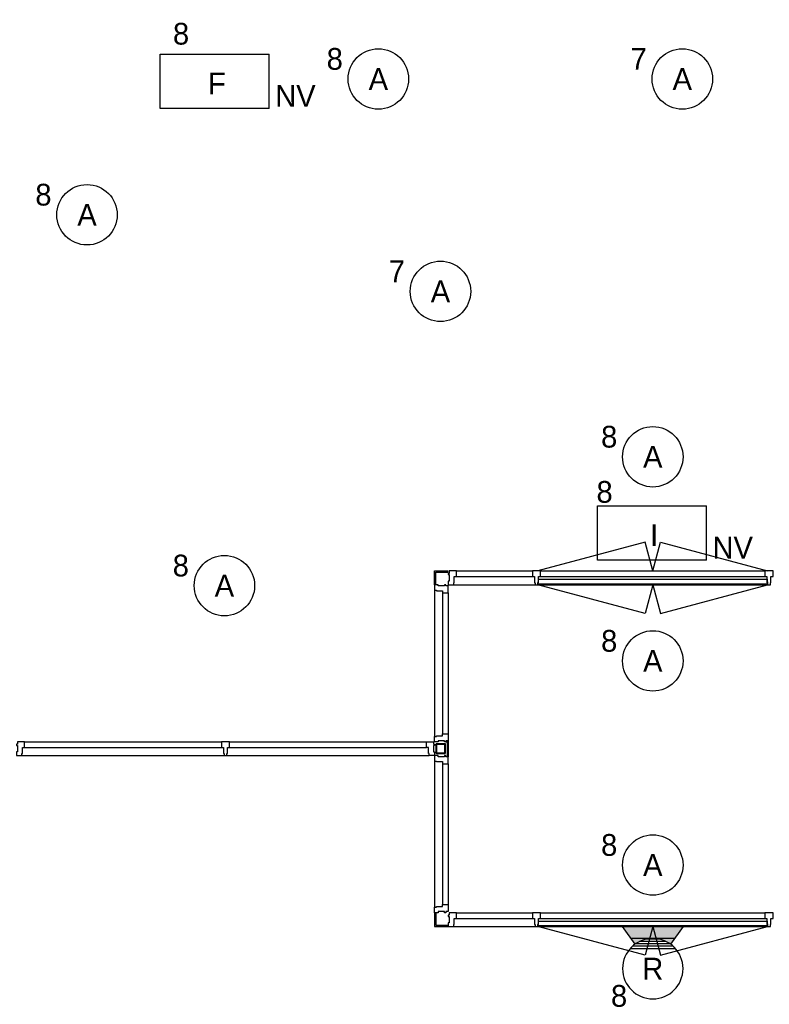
# Model space of a CAD drawing. Header units: millimetres. Extents: x -14827 to 65869, y -40284 to 56382.
# Tile 6 of 53: x 39775 to 45977, y 9427 to 17574. Entities that reach past the tile are written whole.
import ezdxf
from ezdxf.enums import TextEntityAlignment as Align

# ---------------------------------------------------------------- set-up
doc = ezdxf.new("R2010")
doc.units = ezdxf.units.MM
doc.header["$LTSCALE"] = 100
doc.header["$PDMODE"] = 1
doc.linetypes.add('E_GOOT3', pattern=[5, 4, -1])
for name, color, linetype in [('AA31XI--_HOUT', 242, 'Continuous'), ('AB$8A---_HULPLIJNEN', 7, 'Continuous'), ('AL$8A---_HULPLIJNEN', 1, 'Continuous'), ('EL6311--', 130, 'Continuous'), ('EL6350--', 130, 'Continuous'), ('xref', 9, 'Continuous')]:
    doc.layers.add(name, color=color, linetype=linetype)
doc.styles.add('BURO-018', font='BUROFONT', dxfattribs={"height": 180})

# ---------------------------------------------------------------- blocks, each defined once
blk = doc.blocks.new('AVB_IP')
at = {"layer": 'AL$8A---_HULPLIJNEN'}
blk.add_point((0, 0), dxfattribs=at)
blk = doc.blocks.new('1115B3A')
at = {"color": 0, "linetype": 'Continuous'}
blk.add_circle((0, 0), 2.5, dxfattribs=at)
at = {"color": 0, "linetype": 'Continuous', "style": 'BURO-018'}
for tag, p in [('E_GKAST', (0, 8)), ('E_GROEP', (0, 5)), ('E_SGROEP', (4.5, 5)), ('E_ARMCODE', (0, 0)), ('E_SLET', (4.5, -1))]:
    blk.add_attdef(tag, text='', height=1.8, dxfattribs=at).set_placement(p, align=Align.MIDDLE)
blk = doc.blocks.new('1115C3A')
at = {"color": 0, "linetype": 'Continuous'}
for p, q in [((-4.5, 5.5), (4.5, 5.5)), ((-4.5, 1), (-4.5, 5.5)), ((4.5, 1), (4.5, 5.5)), ((4.5, 1), (-4.5, 1))]:
    blk.add_line(p, q, dxfattribs=at)
at = {"color": 0, "linetype": 'Continuous', "style": 'BURO-018'}
for tag, p in [('E_GKAST', (0, 15.167)), ('E_GROEP', (0, 12.167)), ('E_SGROEP', (4.5, 12.167)), ('E_ARMCODE', (0, 8))]:
    blk.add_attdef(tag, text='', height=1.8, dxfattribs=at).set_placement(p, align=Align.MIDDLE)
blk = doc.blocks.new('E00135')
at = {"color": 0}
for p, q in [((-2.5, -3.5), (-1.453, -2.034)), ((1.453, -2.034), (2.5, -3.5)), ((-1.786, -2.5), (1.786, -2.5)), ((2.5, -3.5), (-2.5, -3.5))]:
    blk.add_line(p, q, dxfattribs=at)
for points in [[(-1.453, -2.034), (-0.5, -2.5), (-1.786, -2.5)], [(1.453, -2.034), (0.5, -2.5), (1.786, -2.5)], [(-1.786, -2.5), (1.786, -2.5), (-2.5, -3.5), (2.5, -3.5)]]:
    blk.add_solid(points, dxfattribs=at)
blk = doc.blocks.new('1115B6WD')
at = {"color": 0, "linetype": 'Continuous'}
for p, q in [((1.878, -1.65), (-1.878, -1.65)), ((1.682, -1.85), (-1.682, -1.85)), ((1.431, -2.05), (-1.431, -2.05)), ((1.09, -2.25), (-1.09, -2.25)), ((0.497, -2.45), (-0.497, -2.45))]:
    blk.add_line(p, q, dxfattribs=at)
blk = doc.blocks.new('1115B3A-WD2')
at = {"color": 0, "linetype": 'Continuous'}
blk.add_circle((0, 0), 2.5, dxfattribs=at)
at = {"color": 0, "linetype": 'E_GOOT3', "zscale": 100}
blk.add_blockref('1115B6WD', (0, 0), dxfattribs=at)
at = {"color": 0, "linetype": 'Continuous', "style": 'BURO-018'}
for tag, p in [('E_GKAST', (0, 8)), ('E_GROEP', (0, 5)), ('E_SGROEP', (4.5, 5)), ('E_ARMCODE', (0, 0)), ('E_SLET', (4.5, -1))]:
    blk.add_attdef(tag, text='', height=1.8, dxfattribs=at).set_placement(p, align=Align.MIDDLE)

msp = doc.modelspace()

# ---------------------------------------------------------------- hatches: boundary and pattern name
at = {"layer": 'AA31XI--_HOUT'}
h = msp.add_hatch(dxfattribs=at)
h.set_pattern_fill('', color=256, scale=880, style=0, pattern_type=0)
h.set_pattern_definition([])
h.paths.add_polyline_path([(43320.6, 12899), (43365.6, 12899), (43365.6, 12915), (43370.6, 12915), (43370.6, 12966), (43387.6, 12966), (43387.6, 13013), (43329.6, 13013), (43329.6, 12993), (43320.6, 12993), (43320.6, 12983), (43329.6, 12983), (43329.6, 12929), (43320.6, 12929)])
h = msp.add_hatch(dxfattribs=at)
h.set_pattern_fill('', color=256, scale=880, style=0, pattern_type=0)
h.set_pattern_definition([])
h.paths.add_polyline_path([(44018.1, 12966), (44035.1, 12966), (44035.1, 12915), (44040.1, 12915), (44040.1, 12899), (44063.1, 12899), (44063.1, 12915), (44068.1, 12915), (44068.1, 12966), (44085.1, 12966), (44085.1, 13013), (44018.1, 13013)])
h = msp.add_hatch(dxfattribs=at)
h.set_pattern_fill('', color=256, scale=880, style=0, pattern_type=0)
h.set_pattern_definition([])
h.paths.add_polyline_path([(45941.1, 12966), (45958.1, 12966), (45958.1, 12915), (45963.1, 12915), (45963.1, 12899), (45986.1, 12899), (45986.1, 12915), (45991.1, 12915), (45991.1, 12966), (46008.1, 12966), (46008.1, 13013), (45941.1, 13013)])
h = msp.add_hatch(dxfattribs=at)
h.set_pattern_fill('', color=256, scale=880, angle=-90, style=0, pattern_type=0)
h.set_pattern_definition([])
h.paths.add_polyline_path([(43206.6, 12899), (43206.6, 12854), (43222.6, 12854), (43222.6, 12849), (43273.6, 12849), (43273.6, 12832), (43320.6, 12832), (43320.6, 12890), (43300.6, 12890), (43300.6, 12899), (43290.6, 12899), (43290.6, 12890), (43236.6, 12890), (43236.6, 12899)])
h = msp.add_hatch(dxfattribs=at)
h.set_pattern_fill('', color=256, scale=880, style=0, pattern_type=0)
h.set_pattern_definition([])
h.paths.add_polyline_path([(43206.6, 11599), (43206.6, 11644), (43222.6, 11644), (43222.6, 11649), (43273.6, 11649), (43273.6, 11666), (43320.6, 11666), (43320.6, 11608), (43300.6, 11608), (43300.6, 11599), (43290.6, 11599), (43290.6, 11608), (43236.6, 11608), (43236.6, 11599)])
h = msp.add_hatch(dxfattribs=at)
h.set_pattern_fill('', color=256, scale=880, style=0, pattern_type=0)
h.set_pattern_definition([])
h.paths.add_polyline_path([(39747.6, 11485), (39792.6, 11485), (39792.6, 11501), (39797.6, 11501), (39797.6, 11552), (39814.6, 11552), (39814.6, 11599), (39756.6, 11599), (39756.6, 11579), (39747.6, 11579), (39747.6, 11569), (39756.6, 11569), (39756.6, 11515), (39747.6, 11515)])
h = msp.add_hatch(dxfattribs=at)
h.set_pattern_fill('', color=256, scale=880, style=0, pattern_type=0)
h.set_pattern_definition([])
h.paths.add_polyline_path([(41443.6, 11552), (41460.6, 11552), (41460.6, 11501), (41465.6, 11501), (41465.6, 11485), (41488.6, 11485), (41488.6, 11501), (41493.6, 11501), (41493.6, 11552), (41510.6, 11552), (41510.6, 11599), (41443.6, 11599)])
h = msp.add_hatch(dxfattribs=at)
h.set_pattern_fill('', color=256, scale=880, style=0, pattern_type=0)
h.set_pattern_definition([])
h.paths.add_polyline_path([(43206.6, 11485), (43161.6, 11485), (43161.6, 11501), (43156.6, 11501), (43156.6, 11552), (43139.6, 11552), (43139.6, 11599), (43197.6, 11599), (43197.6, 11579), (43206.6, 11579), (43206.6, 11569), (43197.6, 11569), (43197.6, 11515), (43206.6, 11515)])
h = msp.add_hatch(dxfattribs=at)
h.set_pattern_fill('', color=256, scale=880, angle=-90, style=0, pattern_type=0)
h.set_pattern_definition([])
h.paths.add_polyline_path([(43206.6, 11485), (43206.6, 11440), (43222.6, 11440), (43222.6, 11435), (43273.6, 11435), (43273.6, 11418), (43320.6, 11418), (43320.6, 11476), (43300.6, 11476), (43300.6, 11485), (43290.6, 11485), (43290.6, 11476), (43236.6, 11476), (43236.6, 11485)])
h = msp.add_hatch(dxfattribs=at)
h.set_pattern_fill('', color=256, scale=880, style=0, pattern_type=0)
h.set_pattern_definition([])
h.paths.add_polyline_path([(43206.6, 10185), (43206.6, 10230), (43222.6, 10230), (43222.6, 10235), (43273.6, 10235), (43273.6, 10252), (43320.6, 10252), (43320.6, 10194), (43300.6, 10194), (43300.6, 10185), (43290.6, 10185), (43290.6, 10194), (43236.6, 10194), (43236.6, 10185)])
h = msp.add_hatch(dxfattribs=at)
h.set_pattern_fill('', color=256, scale=880, style=0, pattern_type=0)
h.set_pattern_definition([])
h.paths.add_polyline_path([(43320.6, 10071), (43365.6, 10071), (43365.6, 10087), (43370.6, 10087), (43370.6, 10138), (43387.6, 10138), (43387.6, 10185), (43329.6, 10185), (43329.6, 10165), (43320.6, 10165), (43320.6, 10155), (43329.6, 10155), (43329.6, 10101), (43320.6, 10101)])
h = msp.add_hatch(dxfattribs=at)
h.set_pattern_fill('', color=256, scale=880, style=0, pattern_type=0)
h.set_pattern_definition([])
h.paths.add_polyline_path([(44018.1, 10138), (44035.1, 10138), (44035.1, 10087), (44040.1, 10087), (44040.1, 10071), (44063.1, 10071), (44063.1, 10087), (44068.1, 10087), (44068.1, 10138), (44085.1, 10138), (44085.1, 10185), (44018.1, 10185)])
h = msp.add_hatch(dxfattribs=at)
h.set_pattern_fill('', color=256, scale=880, style=0, pattern_type=0)
h.set_pattern_definition([])
h.paths.add_polyline_path([(45941.1, 10138), (45958.1, 10138), (45958.1, 10087), (45963.1, 10087), (45963.1, 10071), (45986.1, 10071), (45986.1, 10087), (45991.1, 10087), (45991.1, 10138), (46008.1, 10138), (46008.1, 10185), (45941.1, 10185)])

# ---------------------------------------------------------------- linework, layer by layer
at = {"layer": 'xref'}
for p, q in [((44949.5, 13250.5), (44063.1, 13013)), ((45013.1, 13013), (44949.5, 13250.5)), ((45013.1, 13013), (45076.8, 13250.5)), ((45076.8, 13250.5), (45963.1, 13013)), ((43206.6, 12899), (43206.6, 13013)), ((43206.6, 13013), (43320.6, 13013)), ((43216.6, 12899), (43216.6, 13003)), ((43216.6, 13003), (43320.6, 13003)), ((43387.6, 13013), (44018.1, 13013)), ((43387.6, 12966), (44018.1, 12966)), ((44085.1, 13013), (45941.1, 13013)), ((44085.1, 12966), (45941.1, 12966)), ((43365.6, 12899), (44040.1, 12899)), ((44063.1, 12899), (45963.1, 12899)), ((44949.5, 12661.5), (44063.1, 12899)), ((44065.1, 12904), (44067.1, 12944)), ((45961.1, 12904), (44065.1, 12904)), ((44067.1, 12944), (45959.1, 12944)), ((45013.1, 12899), (44949.5, 12661.5)), ((45013.1, 12899), (45076.8, 12661.5)), ((45076.8, 12661.5), (45963.1, 12899)), ((45959.1, 12944), (45961.1, 12904)), ((43206.6, 12854), (43206.6, 11644)), ((43273.6, 12832), (43273.6, 11666)), ((43320.6, 12832), (43320.6, 11666)), ((39814.6, 11599), (41443.6, 11599)), ((41510.6, 11599), (43139.6, 11599)), ((43218.6, 11577.8), (43218.6, 11507.8)), ((43293.6, 11582.8), (43223.6, 11582.8)), ((43223.6, 11575.3), (43223.6, 11510.3)), ((43291.1, 11577.8), (43226.1, 11577.8)), ((43293.6, 11510.3), (43293.6, 11575.3)), ((43298.6, 11507.8), (43298.6, 11577.8)), ((43300.6, 11599), (43310.6, 11599)), ((43310.6, 11608), (43310.6, 11476)), ((43320.6, 11608), (43320.6, 11476)), ((39814.6, 11552), (41443.6, 11552)), ((41510.6, 11552), (43139.6, 11552)), ((43223.6, 11502.8), (43293.6, 11502.8)), ((43226.1, 11507.8), (43291.1, 11507.8)), ((39792.6, 11485), (41465.6, 11485)), ((41488.6, 11485), (43161.6, 11485)), ((43206.6, 11440), (43206.6, 10230)), ((43273.6, 11418), (43273.6, 10252)), ((43320.6, 11418), (43320.6, 10252)), ((43206.6, 10185), (43206.6, 10071)), ((43216.6, 10185), (43216.6, 10081)), ((43387.6, 10185), (44018.1, 10185)), ((44085.1, 10185), (45941.1, 10185)), ((43387.6, 10138), (44018.1, 10138)), ((44065.1, 10076), (44067.1, 10116)), ((44067.1, 10116), (45959.1, 10116)), ((44085.1, 10138), (45941.1, 10138)), ((45959.1, 10116), (45961.1, 10076)), ((43206.6, 10071), (43320.6, 10071)), ((43216.6, 10081), (43320.6, 10081)), ((43365.6, 10071), (44040.1, 10071)), ((44063.1, 10071), (45963.1, 10071)), ((44949.5, 9833.5), (44063.1, 10071)), ((45961.1, 10076), (44065.1, 10076)), ((45013.1, 10071), (44949.5, 9833.5)), ((45013.1, 10071), (45076.8, 9833.5)), ((45076.8, 9833.5), (45963.1, 10071))]:
    msp.add_line(p, q, dxfattribs=at)
for points in [[(43320.6, 12899), (43365.6, 12899), (43365.6, 12915), (43370.6, 12915), (43370.6, 12966), (43387.6, 12966), (43387.6, 13013), (43329.6, 13013), (43329.6, 12993), (43320.6, 12993), (43320.6, 12983), (43329.6, 12983), (43329.6, 12929), (43320.6, 12929)], [(44018.1, 12966), (44035.1, 12966), (44035.1, 12915), (44040.1, 12915), (44040.1, 12899), (44063.1, 12899), (44063.1, 12915), (44068.1, 12915), (44068.1, 12966), (44085.1, 12966), (44085.1, 13013), (44018.1, 13013)], [(45941.1, 12966), (45958.1, 12966), (45958.1, 12915), (45963.1, 12915), (45963.1, 12899), (45986.1, 12899), (45986.1, 12915), (45991.1, 12915), (45991.1, 12966), (46008.1, 12966), (46008.1, 13013), (45941.1, 13013)], [(43206.6, 12899), (43206.6, 12854), (43222.6, 12854), (43222.6, 12849), (43273.6, 12849), (43273.6, 12832), (43320.6, 12832), (43320.6, 12890), (43300.6, 12890), (43300.6, 12899), (43290.6, 12899), (43290.6, 12890), (43236.6, 12890), (43236.6, 12899)], [(43206.6, 11599), (43206.6, 11644), (43222.6, 11644), (43222.6, 11649), (43273.6, 11649), (43273.6, 11666), (43320.6, 11666), (43320.6, 11608), (43300.6, 11608), (43300.6, 11599), (43290.6, 11599), (43290.6, 11608), (43236.6, 11608), (43236.6, 11599)], [(39747.6, 11485), (39792.6, 11485), (39792.6, 11501), (39797.6, 11501), (39797.6, 11552), (39814.6, 11552), (39814.6, 11599), (39756.6, 11599), (39756.6, 11579), (39747.6, 11579), (39747.6, 11569), (39756.6, 11569), (39756.6, 11515), (39747.6, 11515)], [(41443.6, 11552), (41460.6, 11552), (41460.6, 11501), (41465.6, 11501), (41465.6, 11485), (41488.6, 11485), (41488.6, 11501), (41493.6, 11501), (41493.6, 11552), (41510.6, 11552), (41510.6, 11599), (41443.6, 11599)], [(43206.6, 11485), (43161.6, 11485), (43161.6, 11501), (43156.6, 11501), (43156.6, 11552), (43139.6, 11552), (43139.6, 11599), (43197.6, 11599), (43197.6, 11579), (43206.6, 11579), (43206.6, 11569), (43197.6, 11569), (43197.6, 11515), (43206.6, 11515)], [(43206.6, 11485), (43206.6, 11440), (43222.6, 11440), (43222.6, 11435), (43273.6, 11435), (43273.6, 11418), (43320.6, 11418), (43320.6, 11476), (43300.6, 11476), (43300.6, 11485), (43290.6, 11485), (43290.6, 11476), (43236.6, 11476), (43236.6, 11485)], [(43206.6, 10185), (43206.6, 10230), (43222.6, 10230), (43222.6, 10235), (43273.6, 10235), (43273.6, 10252), (43320.6, 10252), (43320.6, 10194), (43300.6, 10194), (43300.6, 10185), (43290.6, 10185), (43290.6, 10194), (43236.6, 10194), (43236.6, 10185)], [(43320.6, 10071), (43365.6, 10071), (43365.6, 10087), (43370.6, 10087), (43370.6, 10138), (43387.6, 10138), (43387.6, 10185), (43329.6, 10185), (43329.6, 10165), (43320.6, 10165), (43320.6, 10155), (43329.6, 10155), (43329.6, 10101), (43320.6, 10101)], [(44018.1, 10138), (44035.1, 10138), (44035.1, 10087), (44040.1, 10087), (44040.1, 10071), (44063.1, 10071), (44063.1, 10087), (44068.1, 10087), (44068.1, 10138), (44085.1, 10138), (44085.1, 10185), (44018.1, 10185)], [(45941.1, 10138), (45958.1, 10138), (45958.1, 10087), (45963.1, 10087), (45963.1, 10071), (45986.1, 10071), (45986.1, 10087), (45991.1, 10087), (45991.1, 10138), (46008.1, 10138), (46008.1, 10185), (45941.1, 10185)]]:
    msp.add_lwpolyline(points, close=True, dxfattribs=at)
for centre, radius, start, end in [((43223.6, 11577.8), 5, 90, 180), ((43226.1, 11575.3), 2.5, 90, 180), ((43291.1, 11575.3), 2.5, 0, 90), ((43293.6, 11577.8), 5, 0, 90), ((43223.6, 11507.8), 5, 180, 270), ((43226.1, 11510.3), 2.5, 180, 270), ((43291.1, 11510.3), 2.5, 270, 0), ((43293.6, 11507.8), 5, 270, 0)]:
    msp.add_arc(centre, radius, start, end, dxfattribs=at)

# ---------------------------------------------------------------- block references
at = {"layer": 'AB$8A---_HULPLIJNEN', "xscale": 0.2000000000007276, "yscale": 0.1999999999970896, "zscale": 0.2, "rotation": 270}
for p in [(43206.6, 12899), (43206.6, 11485)]:
    msp.add_blockref('AVB_IP', p, dxfattribs=at)
at = {"layer": 'AB$8A---_HULPLIJNEN', "xscale": 0.1999999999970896, "yscale": 0.2000000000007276, "zscale": 0.2}
for p in [(43320.6, 12899), (44018.1, 12899), (45941.1, 12899), (41443.6, 11485), (43320.6, 10071), (44018.1, 10071), (45941.1, 10071)]:
    msp.add_blockref('AVB_IP', p, dxfattribs=at)
at = {"layer": 'AB$8A---_HULPLIJNEN', "extrusion": (0, 0, -1), "xscale": 0.2, "yscale": 0.2, "zscale": -0.2, "rotation": 90}
for p in [(-43206.6, 11599), (-43206.6, 10185)]:
    msp.add_blockref('AVB_IP', p, dxfattribs=at)
at = {"layer": 'AB$8A---_HULPLIJNEN', "extrusion": (0, 0, -1), "xscale": 0.2, "yscale": 0.2, "zscale": -0.2}
msp.add_blockref('AVB_IP', (-43206.6, 11485), dxfattribs=at)
at = {"layer": 'EL6311--'}
ref = msp.add_blockref('1115B3A', (42742.4, 17083.6), dxfattribs=dict(at, xscale=100, yscale=100, zscale=100))
ref.add_attrib('E_ARMCODE', 'A', dxfattribs={"layer": '0', "color": 7, "linetype": 'Continuous', "height": 180, "style": 'BURO-018'}).set_placement((42742.4, 17083.6), align=Align.MIDDLE)
ref.add_attrib('E_GROEP', '8', dxfattribs={"layer": '0', "color": 7, "linetype": 'Continuous', "height": 180, "style": 'BURO-018'}).set_placement((42381.6, 17249.8), align=Align.MIDDLE)
ref = msp.add_blockref('1115B3A', (45257.3, 17083.6), dxfattribs=dict(at, xscale=100, yscale=100, zscale=100))
ref.add_attrib('E_ARMCODE', 'A', dxfattribs={"layer": '0', "color": 7, "linetype": 'Continuous', "height": 180, "style": 'BURO-018'}).set_placement((45257.3, 17083.6), align=Align.MIDDLE)
ref.add_attrib('E_GROEP', '7', dxfattribs={"layer": '0', "color": 7, "linetype": 'Continuous', "height": 180, "style": 'BURO-018'}).set_placement((44896.5, 17249.8), align=Align.MIDDLE)
ref = msp.add_blockref('1115B3A', (40331.8, 15960), dxfattribs=dict(at, xscale=100, yscale=100, zscale=100))
ref.add_attrib('E_ARMCODE', 'A', dxfattribs={"layer": '0', "color": 7, "linetype": 'Continuous', "height": 180, "style": 'BURO-018'}).set_placement((40331.8, 15960), align=Align.MIDDLE)
ref.add_attrib('E_GROEP', '8', dxfattribs={"layer": '0', "color": 7, "linetype": 'Continuous', "height": 180, "style": 'BURO-018'}).set_placement((39971, 16126.3), align=Align.MIDDLE)
ref = msp.add_blockref('1115B3A', (43256.2, 15326.1), dxfattribs=dict(at, xscale=100, yscale=100, zscale=100))
ref.add_attrib('E_ARMCODE', 'A', dxfattribs={"layer": '0', "color": 7, "linetype": 'Continuous', "height": 180, "style": 'BURO-018'}).set_placement((43256.2, 15326.1), align=Align.MIDDLE)
ref.add_attrib('E_GROEP', '7', dxfattribs={"layer": '0', "color": 7, "linetype": 'Continuous', "height": 180, "style": 'BURO-018'}).set_placement((42895.5, 15492.3), align=Align.MIDDLE)
ref = msp.add_blockref('1115B3A', (45013.1, 13957.4), dxfattribs=dict(at, xscale=100, yscale=100, zscale=100))
ref.add_attrib('E_ARMCODE', 'A', dxfattribs={"layer": '0', "color": 7, "linetype": 'Continuous', "height": 180, "style": 'BURO-018'}).set_placement((45013.1, 13957.4), align=Align.MIDDLE)
ref.add_attrib('E_GROEP', '8', dxfattribs={"layer": '0', "color": 7, "linetype": 'Continuous', "height": 180, "style": 'BURO-018'}).set_placement((44652.4, 14123.7), align=Align.MIDDLE)
ref = msp.add_blockref('1115B3A', (41468.6, 12891.4), dxfattribs=dict(at, xscale=100, yscale=100, zscale=100))
ref.add_attrib('E_ARMCODE', 'A', dxfattribs={"layer": '0', "color": 7, "linetype": 'Continuous', "height": 180, "style": 'BURO-018'}).set_placement((41468.6, 12891.4), align=Align.MIDDLE)
ref.add_attrib('E_GROEP', '8', dxfattribs={"layer": '0', "color": 7, "linetype": 'Continuous', "height": 180, "style": 'BURO-018'}).set_placement((41107.8, 13057.7), align=Align.MIDDLE)
ref = msp.add_blockref('1115B3A', (45013.1, 12268.4), dxfattribs=dict(at, xscale=100, yscale=100, zscale=100))
ref.add_attrib('E_ARMCODE', 'A', dxfattribs={"layer": '0', "color": 7, "linetype": 'Continuous', "height": 180, "style": 'BURO-018'}).set_placement((45013.1, 12268.4), align=Align.MIDDLE)
ref.add_attrib('E_GROEP', '8', dxfattribs={"layer": '0', "color": 7, "linetype": 'Continuous', "height": 180, "style": 'BURO-018'}).set_placement((44652.4, 12434.7), align=Align.MIDDLE)
ref = msp.add_blockref('1115B3A', (45013.1, 10579.5), dxfattribs=dict(at, xscale=100, yscale=100, zscale=100))
ref.add_attrib('E_ARMCODE', 'A', dxfattribs={"layer": '0', "color": 7, "linetype": 'Continuous', "height": 180, "style": 'BURO-018'}).set_placement((45013.1, 10579.5), align=Align.MIDDLE)
ref.add_attrib('E_GROEP', '8', dxfattribs={"layer": '0', "color": 7, "linetype": 'Continuous', "height": 180, "style": 'BURO-018'}).set_placement((44652.4, 10745.7), align=Align.MIDDLE)
at = {"layer": 'EL6311--', "xscale": 100, "yscale": 100, "zscale": 100, "rotation": 180}
msp.add_blockref('E00135', (45013.1, 9721), dxfattribs=at)
at = {"layer": 'EL6311--', "linetype": 'E_GOOT3'}
ref = msp.add_blockref('1115B3A-WD2', (45013.1, 9722.3), dxfattribs=dict(at, xscale=-100, yscale=100, zscale=100, rotation=180))
ref.add_attrib('E_ARMCODE', 'R', dxfattribs={"layer": '0', "color": 7, "linetype": 'Continuous', "height": 180, "style": 'BURO-018'}).set_placement((45013.1, 9722.3), align=Align.MIDDLE)
ref.add_attrib('E_GROEP', '8', dxfattribs={"layer": '0', "color": 7, "linetype": 'Continuous', "height": 180, "style": 'BURO-018'}).set_placement((44734.2, 9496.9), align=Align.MIDDLE)
at = {"layer": 'EL6350--'}
ref = msp.add_blockref('1115C3A', (41388.1, 16739.9), dxfattribs=dict(at, xscale=100, yscale=100, zscale=100))
ref.add_attrib('E_ARMCODE', 'F', dxfattribs={"layer": '0', "color": 7, "linetype": 'Continuous', "height": 180, "style": 'BURO-018'}).set_placement((41406.1, 17046), align=Align.MIDDLE)
ref.add_attrib('E_GROEP', '8', dxfattribs={"layer": '0', "color": 7, "linetype": 'Continuous', "height": 180, "style": 'BURO-018'}).set_placement((41109.9, 17458.1), align=Align.MIDDLE)
ref = msp.add_blockref('1115C3A', (45006.5, 13002.3), dxfattribs=dict(at, xscale=100, yscale=100, zscale=100))
ref.add_attrib('E_ARMCODE', 'I', dxfattribs={"layer": '0', "color": 7, "linetype": 'Continuous', "height": 180, "style": 'BURO-018'}).set_placement((45024.5, 13308.4), align=Align.MIDDLE)
ref.add_attrib('E_GROEP', '8', dxfattribs={"layer": '0', "color": 7, "linetype": 'Continuous', "height": 180, "style": 'BURO-018'}).set_placement((44614.2, 13667.1), align=Align.MIDDLE)

# ---------------------------------------------------------------- texts
at = {"layer": 'EL6350--', "color": 1, "style": 'BURO-018'}
for p in [(41889, 16853.1), (45507.4, 13115.5)]:
    msp.add_text('NV', height=180, dxfattribs=at).set_placement(p)

doc.saveas('drawing.dxf')
